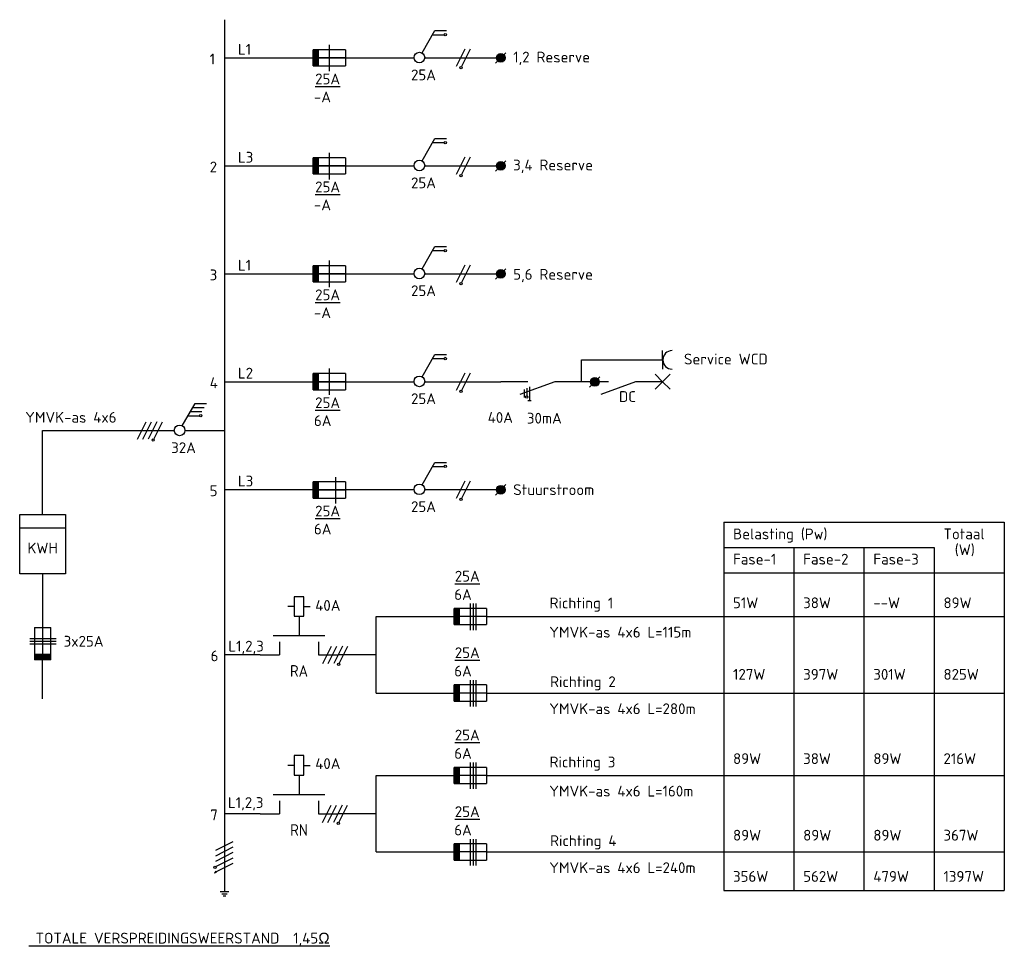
# Model space of a CAD drawing. Extents: x -2666 to 963, y 1554 to 3867.
# Tile 3 of 3: x -862 to 963, y 2063 to 3780. Entities that reach past the tile are written whole.
import ezdxf
from ezdxf.enums import TextEntityAlignment as Align

# ---------------------------------------------------------------- set-up
doc = ezdxf.new("R2010")
doc.units = 0
doc.header["$MEASUREMENT"] = 0
doc.linetypes.add('LT-SOLID', pattern=[0])
doc.layers.get('0').update_dxf_attribs({"linetype": 'CONTINUOUS'})
for name, color, linetype in [('EL$1----', 3, 'CONTINUOUS'), ('EL$1----__23H1D-4-24-', 3, 'CONTINUOUS'), ('WEG-XX-TO-VERKL', 7, 'CONTINUOUS')]:
    doc.layers.add(name, color=color, linetype=linetype)
doc.styles.add('ISO', font='isocpeur.ttf')
doc.styles.add('STABICAD-018', font='ISOCP.SHX', dxfattribs={"height": 1.8})

# ---------------------------------------------------------------- blocks, each defined once
blk = doc.blocks.new('CE_070201B')
at = {"color": 0, "linetype": 'Continuous'}
for p, q in [((1.12, 0.75), (-1.88, 0.75)), ((-1.5, 0), (1.5, 0)), ((1.88, -0.75), (-1.12, -0.75)), ((2.25, -1.5), (-0.75, -1.5))]:
    blk.add_line(p, q, dxfattribs=at)
at = {"color": 7, "linetype": 'Continuous'}
blk.add_circle((1.3, 0.75), 0.176, dxfattribs=at)
blk = doc.blocks.new('M2')
at = {"color": 7, "linetype": 'Continuous'}
for p, q in [((0, 9), (0, 12)), ((-3, 2), (-3, 10)), ((-7.5, 6.75), (-7.5, 7.75)), ((-2, 9), (0, 9)), ((-6, 6.75), (-9, 6.75)), ((-9, 6.75), (-9, 5.25)), ((-6, 5.25), (-6, 6.75)), ((-6, 6.25), (-6, 6.25)), ((-9, 5.25), (-6, 5.25)), ((-7.5, 5.25), (-7.5, 4.25)), ((-6, 6), (-3, 6)), ((-2, 3), (0, 3)), ((0, 0), (0, 3))]:
    blk.add_line(p, q, dxfattribs=at)
at = {"color": 7, "linetype": 'Continuous', "style": 'STABICAD-018'}
for tag, p in [('MAGNETICSWITCH', (0.9, 3)), ('FREEFIELD1', (3.6, 3))]:
    blk.add_attdef(tag, text='', height=1.8, rotation=90, dxfattribs=at).set_placement(p, align=Align.TOP_LEFT)
at = {"color": 0, "linetype": 'Continuous', "style": 'STABICAD-018'}
blk.add_attdef('ARTICLECODE', text='', height=1.8, dxfattribs=at).set_placement((0, -12), align=Align.MIDDLE)

msp = doc.modelspace()

# ---------------------------------------------------------------- linework, layer by layer
at = {"color": 4, "linetype": 'LT-SOLID'}
msp.add_line((-482.5, 3780), (-482.5, 2164.4), dxfattribs=at)
at = {"color": 7, "linetype": 'LT-SOLID'}
for p, q in [((-116.2, 3718.3), (-92.3, 3759.8)), ((-92.3, 3759.8), (-71.2, 3759.8)), ((-96.7, 3752.2), (-75.6, 3752.2)), ((-288.1, 3733.7), (-288.1, 3684.6)), ((-482.5, 3709.2), (-131, 3709.2)), ((-111.3, 3709.2), (29.5, 3709.2)), ((-116.2, 3518.3), (-92.3, 3559.8)), ((-92.3, 3559.8), (-71.2, 3559.8)), ((-96.7, 3552.2), (-75.6, 3552.2)), ((-288.1, 3533.2), (-288.1, 3484.1)), ((-482.5, 3509.2), (-131, 3509.2)), ((-111.3, 3509.2), (29.5, 3509.2)), ((-116.2, 3318.3), (-92.3, 3359.8)), ((-92.3, 3359.8), (-71.2, 3359.8)), ((-96.7, 3352.2), (-75.6, 3352.2)), ((-288.1, 3333.7), (-288.1, 3284.6)), ((-482.5, 3309.2), (-131, 3309.2)), ((-111.3, 3309.2), (29.5, 3309.2)), ((-116.2, 3118.3), (-92.3, 3159.8)), ((-92.3, 3159.8), (-71.2, 3159.8)), ((329.5, 3149.7), (329.5, 3166.8)), ((-96.7, 3152.2), (-75.6, 3152.2)), ((179.5, 3149.7), (329.5, 3149.7)), ((179.5, 3109.2), (179.5, 3149.7)), ((329.5, 3149.7), (329.5, 3132.6)), ((-288.1, 3133.7), (-288.1, 3084.6)), ((329.5, 3109.2), (315.6, 3123.1)), ((329.5, 3109.2), (343.4, 3123.1)), ((-482.5, 3109.2), (-131, 3109.2)), ((-111.3, 3109.2), (29.5, 3109.2)), ((79.5, 3109.2), (29.5, 3109.2)), ((129.5, 3109.2), (64.8, 3085.5)), ((179.5, 3109.2), (129.5, 3109.2)), ((179.5, 3109.2), (129.5, 3109.2)), ((229.5, 3109.2), (179.5, 3109.2)), ((279.5, 3109.2), (214.8, 3085.5)), ((329.5, 3109.2), (279.5, 3109.2)), ((329.5, 3109.2), (315.6, 3095.3)), ((329.5, 3109.2), (343.4, 3095.3)), ((72.9, 3094.5), (72.9, 3080.2)), ((77.9, 3097.2), (77.9, 3083)), ((83, 3099.9), (83, 3074.2)), ((-560.6, 3027.5), (-536.7, 3069)), ((-536.7, 3069), (-515.5, 3069)), ((-545.4, 3053.7), (-524.3, 3053.7)), ((-541, 3061.3), (-519.9, 3061.3)), ((-549.8, 3046.1), (-528.7, 3046.1)), ((-819.4, 3019), (-575.4, 3019)), ((-555.7, 3018.9), (-482.5, 3018.9)), ((-116.2, 2918.3), (-92.3, 2959.8)), ((-92.3, 2959.8), (-71.2, 2959.8)), ((-96.7, 2952.2), (-75.6, 2952.2)), ((-276.4, 2932.5), (-276.4, 2883.5)), ((-482.5, 2909.2), (-131, 2909.2)), ((-111.3, 2909.2), (29.5, 2909.2)), ((-26.8, 2698.2), (-26.8, 2649.1)), ((-21.8, 2698.2), (-21.8, 2649.1)), ((-16.8, 2698.2), (-16.8, 2649.1)), ((-201.2, 2674.2), (-56.7, 2674.2)), ((-843.4, 2633.5), (-794.4, 2633.5)), ((-843.4, 2628.5), (-794.4, 2628.5)), ((-843.4, 2623.5), (-794.4, 2623.5)), ((-819.4, 2521.4), (-819.4, 2593.7)), ((-26.8, 2556.3), (-26.8, 2507.2)), ((-21.8, 2556.3), (-21.8, 2507.2)), ((-16.8, 2556.3), (-16.8, 2507.2)), ((-201.2, 2532.3), (-56.7, 2532.3)), ((-26.8, 2403.7), (-26.8, 2354.6)), ((-21.8, 2403.7), (-21.8, 2354.6)), ((-16.8, 2403.7), (-16.8, 2354.6)), ((-201.2, 2379.6), (-56.7, 2379.6)), ((-26.8, 2261.8), (-26.8, 2212.7)), ((-21.8, 2261.8), (-21.8, 2212.7)), ((-16.8, 2261.8), (-16.8, 2212.7)), ((-201.2, 2237.8), (-56.7, 2237.8))]:
    msp.add_line(p, q, dxfattribs=at)
at = {"color": 1, "linetype": 'LT-SOLID'}
for p, q in [((-258.1, 3724.2), (-318.1, 3724.2)), ((-318.1, 3694.2), (-318.1, 3724.2)), ((-318.1, 3694.2), (-318.1, 3724.2)), ((-316.1, 3694.2), (-316.1, 3724.2)), ((-314.1, 3694.2), (-314.1, 3724.2)), ((-312.1, 3694.2), (-312.1, 3724.2)), ((-310.1, 3694.2), (-310.1, 3724.2)), ((-308.2, 3694.2), (-308.2, 3724.2)), ((-258.1, 3724.2), (-258.1, 3694.2)), ((-258.1, 3709.2), (-318.1, 3709.2)), ((19.6, 3699.2), (38.9, 3718.6)), ((21.6, 3710.4), (37.5, 3710.4)), ((21.6, 3708.4), (37.5, 3708.4)), ((22, 3706.4), (37.1, 3706.4)), ((22.2, 3712.4), (36.9, 3712.4)), ((23.1, 3704.4), (36, 3704.4)), ((23.5, 3714.4), (35.6, 3714.4)), ((26.1, 3716.4), (33, 3716.4)), ((-318.1, 3694.2), (-258.1, 3694.2)), ((25.2, 3702.4), (33.8, 3702.4)), ((-258.1, 3524.2), (-318.1, 3524.2)), ((-318.1, 3494.2), (-318.1, 3524.2)), ((-318.1, 3494.2), (-318.1, 3524.2)), ((-316.1, 3494.2), (-316.1, 3524.2)), ((-314.1, 3494.2), (-314.1, 3524.2)), ((-312.1, 3494.2), (-312.1, 3524.2)), ((-310.1, 3494.2), (-310.1, 3524.2)), ((-308.2, 3494.2), (-308.2, 3524.2)), ((-258.1, 3524.2), (-258.1, 3494.2)), ((-258.1, 3509.2), (-318.1, 3509.2)), ((19.6, 3499.2), (38.9, 3518.6)), ((21.6, 3510.4), (37.5, 3510.4)), ((21.6, 3508.4), (37.5, 3508.4)), ((22, 3506.4), (37.1, 3506.4)), ((22.2, 3512.4), (36.9, 3512.4)), ((23.1, 3504.4), (36, 3504.4)), ((23.5, 3514.4), (35.6, 3514.4)), ((26.1, 3516.4), (33, 3516.4)), ((-318.1, 3494.2), (-258.1, 3494.2)), ((25.2, 3502.4), (33.8, 3502.4)), ((-258.1, 3324.2), (-318.1, 3324.2)), ((-318.1, 3294.2), (-318.1, 3324.2)), ((-318.1, 3294.2), (-318.1, 3324.2)), ((-316.1, 3294.2), (-316.1, 3324.2)), ((-314.1, 3294.2), (-314.1, 3324.2)), ((-312.1, 3294.2), (-312.1, 3324.2)), ((-310.1, 3294.2), (-310.1, 3324.2)), ((-308.2, 3294.2), (-308.2, 3324.2)), ((-258.1, 3324.2), (-258.1, 3294.2)), ((-258.1, 3309.2), (-318.1, 3309.2)), ((19.6, 3299.2), (38.9, 3318.6)), ((21.6, 3310.4), (37.5, 3310.4)), ((21.6, 3308.4), (37.5, 3308.4)), ((22, 3306.4), (37.1, 3306.4)), ((22.2, 3312.4), (36.9, 3312.4)), ((23.1, 3304.4), (36, 3304.4)), ((23.5, 3314.4), (35.6, 3314.4)), ((26.1, 3316.4), (33, 3316.4)), ((-318.1, 3294.2), (-258.1, 3294.2)), ((25.2, 3302.4), (33.8, 3302.4)), ((-258.1, 3124.2), (-318.1, 3124.2)), ((-318.1, 3094.2), (-318.1, 3124.2)), ((-318.1, 3094.2), (-318.1, 3124.2)), ((-316.1, 3094.2), (-316.1, 3124.2)), ((-314.1, 3094.2), (-314.1, 3124.2)), ((-312.1, 3094.2), (-312.1, 3124.2)), ((-310.1, 3094.2), (-310.1, 3124.2)), ((-308.2, 3094.2), (-308.2, 3124.2)), ((-258.1, 3124.2), (-258.1, 3094.2)), ((-258.1, 3109.2), (-318.1, 3109.2)), ((194, 3098.8), (213.4, 3118.1)), ((196, 3107.9), (212, 3107.9)), ((196.1, 3109.9), (211.9, 3109.9)), ((196.5, 3105.9), (211.5, 3105.9)), ((196.6, 3111.9), (211.3, 3111.9)), ((197.5, 3103.9), (210.4, 3103.9)), ((197.9, 3113.9), (210.1, 3113.9)), ((199.7, 3101.9), (208.3, 3101.9)), ((200.5, 3115.9), (207.4, 3115.9)), ((-318.1, 3094.2), (-258.1, 3094.2)), ((-318.1, 2893.5), (-318.1, 2923.5)), ((-318.1, 2893.5), (-318.1, 2923.5)), ((-258.1, 2923.5), (-318.1, 2923.5)), ((-316.1, 2893.5), (-316.1, 2923.5)), ((-314.1, 2893.5), (-314.1, 2923.5)), ((-312.1, 2893.5), (-312.1, 2923.5)), ((-310.1, 2893.5), (-310.1, 2923.5)), ((-308.2, 2893.5), (-308.2, 2923.5)), ((-258.1, 2923.5), (-258.1, 2893.5)), ((-258.1, 2908.5), (-318.1, 2908.5)), ((19.6, 2899.2), (38.9, 2918.6)), ((21.6, 2910.4), (37.5, 2910.4)), ((21.6, 2908.4), (37.5, 2908.4)), ((22, 2906.4), (37.1, 2906.4)), ((22.2, 2912.4), (36.9, 2912.4)), ((23.1, 2904.4), (36, 2904.4)), ((23.5, 2914.4), (35.6, 2914.4)), ((25.2, 2902.4), (33.8, 2902.4)), ((26.1, 2916.4), (33, 2916.4)), ((-318.1, 2893.5), (-258.1, 2893.5)), ((-56.7, 2659.2), (-56.7, 2689.2)), ((-56.7, 2659.2), (-56.7, 2689.2)), ((3.3, 2689.2), (-56.7, 2689.2)), ((-54.7, 2659.2), (-54.7, 2689.2)), ((-52.7, 2659.2), (-52.7, 2689.2)), ((-50.7, 2659.2), (-50.7, 2689.2)), ((-48.7, 2659.2), (-48.7, 2689.2)), ((-46.8, 2659.2), (-46.8, 2689.2)), ((3.3, 2689.2), (3.3, 2659.2)), ((3.3, 2674.2), (-56.7, 2674.2)), ((-834.4, 2653.7), (-804.4, 2653.7)), ((-834.4, 2653.7), (-834.4, 2593.7)), ((-819.4, 2653.7), (-819.4, 2593.7)), ((-804.4, 2593.7), (-804.4, 2653.7)), ((-56.7, 2659.2), (3.3, 2659.2)), ((-804.4, 2603.6), (-834.4, 2603.6)), ((-804.4, 2601.7), (-834.4, 2601.7)), ((-804.4, 2599.7), (-834.4, 2599.7)), ((-804.4, 2597.7), (-834.4, 2597.7)), ((-804.4, 2595.7), (-834.4, 2595.7)), ((-804.4, 2593.7), (-834.4, 2593.7)), ((-804.4, 2593.7), (-834.4, 2593.7)), ((-56.7, 2517.3), (-56.7, 2547.3)), ((-56.7, 2517.3), (-56.7, 2547.3)), ((3.3, 2547.3), (-56.7, 2547.3)), ((-54.7, 2517.3), (-54.7, 2547.3)), ((-52.7, 2517.3), (-52.7, 2547.3)), ((-50.7, 2517.3), (-50.7, 2547.3)), ((-48.7, 2517.3), (-48.7, 2547.3)), ((-46.8, 2517.3), (-46.8, 2547.3)), ((3.3, 2547.3), (3.3, 2517.3)), ((3.3, 2532.3), (-56.7, 2532.3)), ((-56.7, 2517.3), (3.3, 2517.3)), ((-56.7, 2364.6), (-56.7, 2394.6)), ((-56.7, 2364.6), (-56.7, 2394.6)), ((3.3, 2394.6), (-56.7, 2394.6)), ((-54.7, 2364.6), (-54.7, 2394.6)), ((-52.7, 2364.6), (-52.7, 2394.6)), ((-50.7, 2364.6), (-50.7, 2394.6)), ((-48.7, 2364.6), (-48.7, 2394.6)), ((-46.8, 2364.6), (-46.8, 2394.6)), ((3.3, 2394.6), (3.3, 2364.6)), ((3.3, 2379.6), (-56.7, 2379.6)), ((-56.7, 2364.6), (3.3, 2364.6)), ((-56.7, 2222.8), (-56.7, 2252.8)), ((-56.7, 2222.8), (-56.7, 2252.8)), ((3.3, 2252.8), (-56.7, 2252.8)), ((-54.7, 2222.8), (-54.7, 2252.8)), ((-52.7, 2222.8), (-52.7, 2252.8)), ((-50.7, 2222.8), (-50.7, 2252.8)), ((-48.7, 2222.8), (-48.7, 2252.8)), ((-46.8, 2222.8), (-46.8, 2252.8)), ((3.3, 2252.8), (3.3, 2222.8)), ((3.3, 2237.8), (-56.7, 2237.8)), ((-56.7, 2222.8), (3.3, 2222.8))]:
    msp.add_line(p, q, dxfattribs=at)
at = {"linetype": 'Continuous'}
for p, q in [((-37, 3725.2), (-53, 3693.1)), ((-27, 3725.2), (-43, 3693.1)), ((-37, 3525.2), (-53, 3493.1)), ((-27, 3525.2), (-43, 3493.1)), ((-37, 3325.2), (-53, 3293.1)), ((-27, 3325.2), (-43, 3293.1)), ((-37, 3125.2), (-53, 3093.1)), ((-27, 3125.2), (-43, 3093.1)), ((-819.4, 2863.4), (-819.4, 3019)), ((-37, 2925.2), (-53, 2893.1)), ((-27, 2925.2), (-43, 2893.1)), ((-861.9, 2838.4), (-776.9, 2838.4)), ((-819.4, 2753.4), (-819.4, 2653.7)), ((-201.2, 2532.3), (-201.2, 2674.2)), ((-416, 2603.3), (-482.5, 2603.3)), ((-201.2, 2603.2), (-271.9, 2603.2)), ((-201.2, 2237.8), (-201.2, 2379.6)), ((-416, 2308.7), (-482.5, 2308.7)), ((-201.2, 2308.7), (-272.5, 2308.7)), ((-498.3, 2240.9), (-466.4, 2257.2)), ((-498.3, 2230.8), (-466.4, 2247.2)), ((-498.3, 2220.8), (-466.4, 2237.2)), ((-498.3, 2210.8), (-466.4, 2227.2)), ((-498.3, 2200.8), (-466.4, 2217.1)), ((-501.3, 2199.8), (-500.5, 2198.9)), ((-500.4, 2200.9), (-498.8, 2199.2)), ((-498.3, 2200.8), (-499.6, 2202.2)), ((-496.9, 2199.3), (-498.3, 2200.8))]:
    msp.add_line(p, q, dxfattribs=at)
at = {"color": 7, "linetype": 'LT-SOLID', "lineweight": 30}
msp.add_line((79.5, 3074.2), (86.1, 3074.2), dxfattribs=at)
at = {"ltscale": 2}
for p, q in [((442.7, 2848.7), (442.7, 2166.2)), ((962.7, 2848.7), (962.7, 2166.2)), ((572.7, 2801.9), (572.7, 2166.2)), ((702.7, 2801.9), (702.7, 2166.2)), ((832.7, 2801.9), (832.7, 2166.2))]:
    msp.add_line(p, q, dxfattribs=at)
at = {"color": 4, "linetype": 'Continuous'}
for p, q in [((-490.5, 2164.4), (-486.5, 2164.4)), ((-487.3, 2160.4), (-484.9, 2160.4)), ((-487.3, 2160.4), (-484.9, 2160.4)), ((-487.3, 2160.4), (-484.9, 2160.4)), ((-486.5, 2164.4), (-482.5, 2164.4)), ((-484.9, 2160.4), (-482.5, 2160.4)), ((-484.9, 2160.4), (-482.5, 2160.4)), ((-484.9, 2160.4), (-482.5, 2160.4)), ((-484.9, 2156.4), (-483.7, 2156.4)), ((-484.9, 2156.4), (-483.7, 2156.4)), ((-484.9, 2156.4), (-483.7, 2156.4)), ((-483.7, 2156.4), (-482.5, 2156.4)), ((-483.7, 2156.4), (-482.5, 2156.4)), ((-483.7, 2156.4), (-482.5, 2156.4)), ((-482.5, 2164.4), (-478.5, 2164.4)), ((-482.5, 2160.4), (-480.1, 2160.4)), ((-482.5, 2160.4), (-480.1, 2160.4)), ((-482.5, 2160.4), (-480.1, 2160.4)), ((-482.5, 2156.4), (-481.3, 2156.4)), ((-482.5, 2156.4), (-481.3, 2156.4)), ((-482.5, 2156.4), (-481.3, 2156.4)), ((-481.3, 2156.4), (-480.1, 2156.4)), ((-481.3, 2156.4), (-480.1, 2156.4)), ((-481.3, 2156.4), (-480.1, 2156.4)), ((-480.1, 2160.4), (-477.7, 2160.4)), ((-480.1, 2160.4), (-477.7, 2160.4)), ((-480.1, 2160.4), (-477.7, 2160.4)), ((-478.5, 2164.4), (-474.5, 2164.4))]:
    msp.add_line(p, q, dxfattribs=at)
at = {"linetype": 'Continuous'}
msp.add_lwpolyline([(-861.9, 2863.4), (-776.9, 2863.4), (-776.9, 2753.4), (-861.9, 2753.4)], close=True, dxfattribs=at)
for centre in [(-73.4, 3752.2), (-43.9, 3691.1), (-73.4, 3552.1), (-43.9, 3491.1), (-73.4, 3352.1), (-43.9, 3291.1), (-73.4, 3152.2), (-43.9, 3091.1), (77.9, 3080.8), (-526.5, 3046.1), (-73.4, 2952.2), (-43.9, 2891.1), (-500.1, 2209.6)]:
    msp.add_circle(centre, 2.18, dxfattribs=at)
at = {"color": 7, "linetype": 'LT-SOLID'}
for centre in [(-121.2, 3709.8), (-121.2, 3509.8), (-121.2, 3309.8), (-121.2, 3109.8), (-565.5, 3019), (-121.2, 2909.8)]:
    msp.add_circle(centre, 9.83, dxfattribs=at)
at = {"color": 1, "linetype": 'LT-SOLID'}
for centre in [(29.5, 3709.2), (29.5, 3509.2), (29.5, 3309.2), (204, 3108.7), (29.5, 2909.1)]:
    msp.add_circle(centre, 8.01, dxfattribs=at)
at = {"color": 7, "linetype": 'LT-SOLID'}
msp.add_arc((347.2, 3149.7), 17.1, 90, 270, dxfattribs=at)
at = {"layer": 'WEG-XX-TO-VERKL'}
for p, q in [((442.7, 2848.7), (962.7, 2848.7)), ((442.7, 2801.9), (832.7, 2801.9)), ((442.7, 2755.1), (962.7, 2755.1)), ((3.3, 2674.2), (962.7, 2674.2)), ((3.3, 2532.3), (962.7, 2532.3)), ((3.3, 2379.6), (962.7, 2379.6)), ((3.3, 2237.8), (962.7, 2237.8)), ((442.7, 2166.2), (962.7, 2166.2))]:
    msp.add_line(p, q, dxfattribs=at)

# ---------------------------------------------------------------- block references
at = {"layer": 'EL$1----', "color": 7, "linetype": 'Continuous', "xscale": 11.95546300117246, "yscale": 11.95546300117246, "zscale": 11.95546300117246, "rotation": 243.4349488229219}
for p in [(-615.6, 3018.9), (-271.9, 2603.2), (-272.5, 2308.7)]:
    msp.add_blockref('CE_070201B', p, dxfattribs=at)
at = {"layer": 'EL$1----__23H1D-4-24-'}
ref = msp.add_blockref('M2', (-416, 2603.3), dxfattribs=dict(at, xscale=11.95546300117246, yscale=11.95546300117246, zscale=11.95546300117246, rotation=270))
ref.add_attrib('MAGNETICSWITCH', 'RA', dxfattribs={"color": 7, "height": 21.52, "style": 'STABICAD-018'}).set_placement((-344.3, 2573.3), align=Align.MIDDLE)
ref = msp.add_blockref('M2', (-416, 2308.7), dxfattribs=dict(at, xscale=11.95546300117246, yscale=11.95546300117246, zscale=11.95546300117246, rotation=270))
ref.add_attrib('MAGNETICSWITCH', 'RN', dxfattribs={"color": 7, "height": 21.52, "style": 'STABICAD-018'}).set_placement((-344.3, 2278.7), align=Align.MIDDLE)

# ---------------------------------------------------------------- texts
at = {"color": 7, "style": 'ISO'}
for s, p in [('L1', (-457.5, 3715.1)), ('1', (-509.8, 3697.1)), ('1,2 Reserve', (52.6, 3700.7)), ('25A', (-136.7, 3667.7)), ('%%U25A', (-314.4, 3660.2)), ('-A', (-316.6, 3626.9)), ('L3', (-457.5, 3515.1)), ('2', (-509.8, 3497.1)), ('3,4 Reserve', (52.6, 3500.7)), ('25A', (-136.7, 3467.7)), ('%%U25A', (-314.4, 3460.2)), ('-A', (-316.6, 3426.9)), ('L1', (-457.5, 3315.1)), ('3', (-509.8, 3297.1)), ('5,6 Reserve', (52.6, 3298.2)), ('25A', (-136.7, 3267.7)), ('%%U25A', (-314.4, 3260.2)), ('-A', (-316.6, 3226.9)), ('Service WCD', (369.1, 3141.1)), ('L2', (-457.5, 3115.1)), ('4', (-509.8, 3097.1)), ('25A', (-136.7, 3067.7)), ('%%U25A', (-314.4, 3060.2)), ('YMVK-as 4x6', (-851.7, 3033.3)), ('6A', (-316.6, 3026.9)), ('40A', (5.4, 3032.9)), ('30mA', (78.1, 3031.6)), ('32A', (-581.1, 2976.9)), ('L3', (-457.5, 2915.1)), ('Stuurstroom', (52.6, 2899.1)), ('5', (-509.8, 2897.1)), ('25A', (-136.7, 2867.7)), ('%%U25A', (-314.4, 2859.5)), ('6A', (-316.6, 2826.3)), ('Belasting (Pw)', (460, 2817.2)), ('Totaal', (850, 2817.2)), ('(W)', (870.9, 2787.8)), ('Fase-1', (460, 2770.4)), ('Fase-2', (590, 2770.4)), ('Fase-3', (720, 2770.4)), ('%%U25A', (-55.6, 2738.9)), ('6A', (-56.6, 2704.9)), ('40A', (-314.2, 2684.6)), ('Richting 1 ', (120, 2689.2)), ('51W', (460, 2689.5)), ('38W', (590, 2689.5)), ('--W', (720, 2689.5)), ('89W', (850, 2689.5)), ('YMVK-as 4x6 L=115m', (119.5, 2635.1)), ('3x25A', (-780.4, 2618.3)), ('L1,2,3', (-475.3, 2609.2)), ('6', (-508.1, 2591.2)), ('%%U25A', (-55.6, 2597)), ('6A', (-56.6, 2563)), ('127W', (460, 2557)), ('397W', (590, 2557)), ('301W', (720, 2557)), ('825W', (850, 2557)), ('Richting 2 ', (121, 2543.3)), ('YMVK-as 4x6 L=280m', (119.5, 2493.2)), ('%%U25A', (-55.6, 2444.4)), ('6A', (-56.6, 2410.4)), ('40A', (-314.2, 2391.6)), ('Richting 3', (120, 2394.6)), ('89W', (460, 2400.8)), ('38W', (590, 2400.8)), ('89W', (720, 2400.8)), ('216W', (850, 2400.8)), ('YMVK-as 4x6 L=160m', (119.5, 2340.6)), ('L1,2,3', (-476, 2319.4)), ('%%U25A', (-55.6, 2302.5)), ('7', (-508.7, 2296.6)), ('6A', (-56.6, 2268.5)), ('Richting 4', (121, 2248.8)), ('89W', (460, 2258.9)), ('89W', (590, 2258.9)), ('89W', (720, 2258.9)), ('367W', (850, 2258.9)), ('YMVK-as 4x6 L=240m', (119.5, 2198.7)), ('356W', (460, 2182.5)), ('562W', (590, 2182.5)), ('479W', (720, 2182.5)), ('1397W', (850, 2182.5)), ('%%U TOTALE VERSPREIDINGSWEERSTAND  1,45Ω', (-845.2, 2068.2))]:
    msp.add_text(s, height=20, dxfattribs=at).set_placement(p)
msp.add_text('DC', height=20, dxfattribs=at).set_placement((264.4, 3071.7), align=Align.CENTER)
msp.add_text('KWH', height=20, dxfattribs=at).set_placement((-819.4, 2800.9), align=Align.MIDDLE)

doc.saveas('drawing.dxf')
